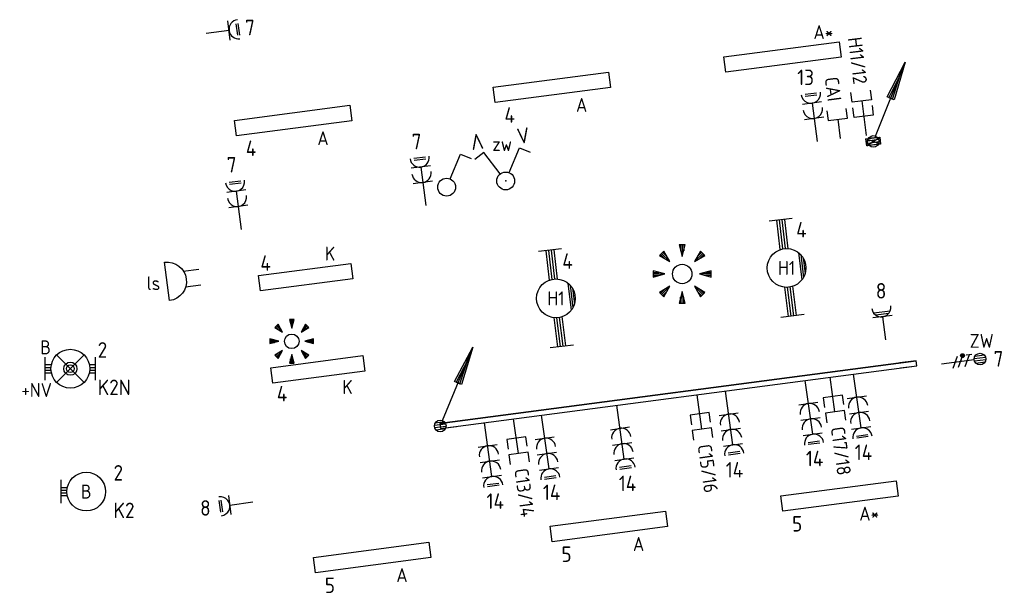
# Model space of a CAD drawing. Header units: millimetres. Extents: x -11937 to 214890, y -181324 to 108665.
# Tile 45 of 47: x 55688 to 68387, y 33822 to 41218. Entities that reach past the tile are written whole.
import ezdxf
from ezdxf.enums import TextEntityAlignment as Align

# ---------------------------------------------------------------- set-up
doc = ezdxf.new("R2010")
doc.units = ezdxf.units.MM
doc.header["$LTSCALE"] = 100
for name, color, linetype in [('EB62204-_ATTRIB', 2, 'Continuous'), ('EB63101-_ATTRIB', 2, 'Continuous'), ('EB63102-_ATTRIB', 2, 'Continuous'), ('EB6411--_ATTRIB', 2, 'Continuous'), ('EB6441--_ATTRIB', 2, 'Continuous'), ('EL6110--_CEN-NOODSTR', 3, 'Continuous'), ('EL61303-_WANDGOOT', 3, 'Continuous'), ('EL62203-_KRACHT-WCD230', 3, 'Continuous'), ('EL62204-_KRACHT-ASP230', 3, 'Continuous'), ('EL63101-_LICHT-ARM', 3, 'Continuous'), ('EL63102-_LICHT-SCH', 3, 'Continuous'), ('EL63103-_LICHT-WCD230V', 3, 'Continuous'), ('EL63501-_NOODVRL-ARM', 3, 'Continuous'), ('EL6411--_DEURBEL', 3, 'Continuous'), ('EL6441--_DATACOM', 3, 'Continuous')]:
    doc.layers.add(name, color=color, linetype=linetype)
doc.styles.add('2_0', font='iso', dxfattribs={"height": 200})
doc.styles.add('ISO', font='iso.shx', dxfattribs={"height": 220})
doc.styles.add('NORATT', font='iso.shx')
doc.styles.add('NORDIM', font='isocp.shx')
doc.styles.get("Standard").update_dxf_attribs({"font": 'arial.ttf'})

# ---------------------------------------------------------------- blocks, each defined once
blk = doc.blocks.new('ES3W1L')
for p, q in [((1.25, 0), (-1.25, 0)), ((-0.75, 1.25), (0.75, 1.25)), ((-0.75, 1), (0.75, 1)), ((0, 0), (0, -3))]:
    blk.add_line(p, q)
blk.add_arc((0, 1.25), 1.25, 180, 0)
at = {"style": 'NORATT'}
for tag, flags, p in [('VERMOGEN', 9, (-2.5, 3)), ('GROEP', 8, (0, 3)), ('SCHAK', 8, (2.5, 3)), ('GELIJK', 9, (5, 3)), ('KAST', 9, (7, 3)), ('TAL', 8, (2.5, 3))]:
    blk.add_attdef(tag, text='', height=1.8, rotation=90, dxfattribs=dict(at, flags=flags)).set_placement(p, align=Align.MIDDLE_CENTER)
at = {"style": 'NORATT', "flags": 8}
blk.add_attdef('DOEL', text='', height=1.8, rotation=90, dxfattribs=at).set_placement((-2.5, 3), align=Align.MIDDLE_LEFT)
at = {"style": 'NORATT', "flags": 9}
blk.add_attdef('M_CODE', text='', height=1.8, dxfattribs=at).set_placement((0, 0), align=Align.MIDDLE_CENTER)
blk = doc.blocks.new('ES3W1W')
at = {"color": 0}
for p, q in [((1.25, 0), (-1.25, 0)), ((1.07, 0.6), (-1.07, 0.6)), ((0.81, 0.3), (-0.81, 0.3)), ((0, 0), (0, -3))]:
    blk.add_line(p, q, dxfattribs=at)
blk.add_arc((0, 1.25), 1.25, 180, 0, dxfattribs=at)
at = {"color": 0, "style": 'NORATT'}
for tag, flags, p in [('VERMOGEN', 9, (-2.5, 2.5)), ('GROEP', 8, (0, 3)), ('KAST', 9, (2.5, 2.5))]:
    blk.add_attdef(tag, text='', height=1.8, rotation=90, dxfattribs=dict(at, flags=flags)).set_placement(p, align=Align.MIDDLE)
at = {"style": 'NORATT', "flags": 9}
blk.add_attdef('GELIJK', text='', height=1.8, rotation=90, dxfattribs=at).set_placement((5, 3), align=Align.MIDDLE_CENTER)
at = {"color": 0, "style": 'NORATT', "width": 0.7, "flags": 8}
for tag, p in [('SCHAK', (2.5, 2.62)), ('TAL', (1.5, -1.5))]:
    blk.add_attdef(tag, text='', height=1.8, rotation=90, dxfattribs=at).set_placement(p, align=Align.MIDDLE)
blk.add_attdef('DOEL', text='', height=1.8, rotation=90, dxfattribs=at).set_placement((-2.5, -2.25), align=Align.MIDDLE_LEFT)
at = {"style": 'NORATT', "flags": 9}
blk.add_attdef('M_CODE', text='', height=1.8, dxfattribs=at).set_placement((0, 0), align=Align.MIDDLE_CENTER)
blk = doc.blocks.new('EJ3T20W')
at = {"color": 0}
for p, q in [((-6.25, -1.5), (-6.25, 1.5)), ((6.25, -1.5), (6.25, 1.5)), ((-6.25, 0.52), (-2.44, 0.52)), ((-6.25, 0.17), (-2.49, 0.17)), ((2.44, 0.52), (6.25, 0.52)), ((2.49, 0.17), (6.25, 0.17)), ((-6.25, -0.17), (-2.49, -0.17)), ((-6.25, -0.52), (-2.44, -0.52)), ((2.44, -0.52), (6.25, -0.52)), ((2.49, -0.17), (6.25, -0.17)), ((1.77, -1.77), (-1.77, -1.77)), ((1.48, -2.02), (-1.48, -2.02)), ((1.05, -2.27), (-1.05, -2.27))]:
    blk.add_line(p, q, dxfattribs=at)
blk.add_circle((0, 0), 2.5, dxfattribs=at)
at = {"style": 'NORATT', "flags": 9}
blk.add_attdef('GELIJK', text='', height=1.8, dxfattribs=at).set_placement((3.5, 5), align=Align.MIDDLE_CENTER)
at = {"color": 0, "style": 'NORATT'}
for tag, flags, p in [('SCHAK', 8, (3.5, 2.75)), ('A_CODE', 8, (0, 0)), ('GROEP', 8, (-3.5, -2.75)), ('KAST', 9, (3.5, -2.75))]:
    blk.add_attdef(tag, text='', height=1.8, dxfattribs=dict(at, flags=flags)).set_placement(p, align=Align.MIDDLE)
blk = doc.blocks.new('ES3G10')
for p, q in [((-3.25, -1.5), (-3.25, 1.5)), ((-3.25, 0.52), (-2.44, 0.52)), ((-3.25, 0.17), (-2.49, 0.17)), ((-3.25, -0.17), (-2.49, -0.17)), ((-3.25, -0.52), (-2.44, -0.52))]:
    blk.add_line(p, q)
blk.add_circle((0, 0), 2.5)
at = {"style": 'NORATT', "flags": 9}
blk.add_attdef('GELIJK', text='', height=1.8, dxfattribs=at).set_placement((3.5, 5), align=Align.MIDDLE_CENTER)
at = {"color": 6, "style": 'NORATT'}
for tag, flags, p in [('SCHAK', 8, (3.5, 2.75)), ('A_CODE', 8, (0, 0)), ('GROEP', 8, (-3.5, -2.75)), ('KAST', 9, (3.5, -2.75))]:
    blk.add_attdef(tag, text='', height=1.8, dxfattribs=dict(at, flags=flags)).set_placement(p, align=Align.MIDDLE)
blk = doc.blocks.new('EJ3P31')
at = {"color": 0}
blk.add_lwpolyline([(-7.5, -1), (-7.5, 1), (7.5, 1), (7.5, -1)], close=True, dxfattribs=at)
at = {"style": 'NORATT', "flags": 9}
blk.add_attdef('GELIJK', text='', height=1.8, dxfattribs=at).set_placement((3.5, 5), align=Align.MIDDLE_CENTER)
at = {"color": 0, "style": 'NORATT'}
for tag, flags, p in [('A_CODE', 8, (-3.5, 2.75)), ('SCHAK', 8, (3.5, 2.75)), ('GROEP', 8, (-3.5, -2.75)), ('KAST', 9, (3.5, -2.75))]:
    blk.add_attdef(tag, text='', height=1.8, dxfattribs=dict(at, flags=flags)).set_placement(p, align=Align.MIDDLE)
blk = doc.blocks.new('ES111352')
at = {"color": 0}
blk.add_line((0, 1.5), (0, -3), dxfattribs=at)
for points in [[(-1.25, 2.75), (-1.25, 1.5), (1.25, 1.5), (1.25, 2.75)], [(-1.25, 0.75), (-1.25, -0.5), (1.25, -0.5), (1.25, 0.75)]]:
    blk.add_lwpolyline(points, dxfattribs=at)
at = {"color": 0, "style": 'NORATT', "flags": 8}
blk.add_attdef('NUMMER1', text='', height=1.8, rotation=90, dxfattribs=at).set_placement((-1.5, 4.5), align=Align.MIDDLE_LEFT)
at = {"style": 'NORATT', "flags": 8}
blk.add_attdef('NUMMER', text='', height=1.8, rotation=90, dxfattribs=at).set_placement((1.5, 4.5), align=Align.MIDDLE_LEFT)
at = {"style": 'NORATT'}
for tag, flags, p in [('PANEEL', 9, (0, 3)), ('CODE', 9, (1, 3.5)), ('GRP', 8, (0, -5)), ('RUIMTE', 9, (0, -7.5))]:
    blk.add_attdef(tag, text='', height=1.8, dxfattribs=dict(at, flags=flags)).set_placement(p, align=Align.MIDDLE_LEFT)
at = {"style": 'NORATT', "flags": 8}
blk.add_attdef('M_CODE', text='', height=1.8, dxfattribs=at).set_placement((0, 0), align=Align.MIDDLE_CENTER)
blk = doc.blocks.new('EH100000')
at = {"linetype": 'ByBlock'}
for p, q in [((1, 0.5), (0, 0.5)), ((1, 0.5, 1), (0, 0.5, 1)), ((0, -0.5, 1), (1, -0.5, 1)), ((1, -0.5), (0, -0.5))]:
    blk.add_line(p, q, dxfattribs=at)
at = {"linetype": 'ByBlock', "invisible_edges": 15}
for points in [[(1, -0.5), (0, -0.5), (0, 0.5), (1, 0.5)], [(0, 0.5), (1, 0.5), (1, 0.5, 1), (0, 0.5, 1)], [(0, -0.5, 1), (1, -0.5, 1), (1, -0.5), (0, -0.5)]]:
    blk.add_3dface(points, dxfattribs=at)
at = {"linetype": 'ByBlock', "style": '2_0', "flags": 8}
blk.add_attdef('FUNCTIE', text='', height=0.5, dxfattribs=at).set_placement((0.5, 0), align=Align.MIDDLE)
at = {"linetype": 'ByBlock', "flags": 9}
blk.add_attdef('SCHOT', text='', height=0.5, dxfattribs=at).set_placement((0.5, 0), align=Align.MIDDLE)
blk = doc.blocks.new('WGE')
blk.add_lwpolyline([(-1, -0.5), (0, -0.5), (0, 0.5), (-1, 0.5)])
at = {"style": '2_0', "flags": 9}
for tag in ['HULPSTUK', 'SCHOT']:
    blk.add_attdef(tag, text='', height=0.5, dxfattribs=at).set_placement((0, 0), align=Align.MIDDLE)
blk = doc.blocks.new('ES3W2L')
for p, q in [((-0.75, 3.25), (0.75, 3.25)), ((-0.75, 3), (0.75, 3)), ((1.25, 2), (-1.25, 2)), ((0, 2), (0, -3)), ((1.25, 0), (-1.25, 0))]:
    blk.add_line(p, q)
for centre in [(0, 3.25), (0, 1.25)]:
    blk.add_arc(centre, 1.25, 180, 0)
at = {"style": 'NORATT'}
for tag, height, flags, p in [('GROEPI', 1.8, 9, (0, 9.5)), ('CODE', 3.5, 8, (0, 4.5)), ('M_CODE', 1.8, 9, (0, 0)), ('VERMOGENI', 1.8, 9, (0, -9.5)), ('DOELI', 1.8, 9, (0, -11.5))]:
    blk.add_attdef(tag, text='', height=height, dxfattribs=dict(at, flags=flags)).set_placement(p, align=Align.MIDDLE_CENTER)
for tag, flags, p in [('VERMOGEN', 9, (-2.5, 5)), ('GROEP', 8, (0, 5)), ('SCHAK', 8, (2.5, 5)), ('GELIJKI', 9, (5, 5)), ('GELIJK', 9, (5, 5)), ('KAST', 9, (7, 5)), ('TAL', 8, (2.5, 5))]:
    blk.add_attdef(tag, text='', height=1.8, rotation=90, dxfattribs=dict(at, flags=flags)).set_placement(p, align=Align.MIDDLE_CENTER)
at = {"style": 'NORATT', "flags": 8}
blk.add_attdef('DOEL', text='', height=1.8, rotation=90, dxfattribs=at).set_placement((-2.5, 5), align=Align.MIDDLE_LEFT)
blk = doc.blocks.new('ES3S1')
blk.add_lwpolyline([(0.58, 1), (2.31, 4), (3.61, 3.25)])
blk.add_circle((0, 0), 1.15)
at = {"style": 'NORATT'}
for tag, flags, p in [('SCHAK', 8, (3, 5.5)), ('KAST', 9, (-3, 0.5)), ('M_CODE', 9, (0, 0)), ('DOEL', 9, (-3, -2)), ('GROEP', 9, (-3, -4.5))]:
    blk.add_attdef(tag, text='', height=1.8, dxfattribs=dict(at, flags=flags)).set_placement(p, align=Align.MIDDLE_CENTER)
blk = doc.blocks.new('EJ3P21')
at = {"color": 0}
blk.add_lwpolyline([(-6, -1), (-6, 1), (6, 1), (6, -1)], close=True, dxfattribs=at)
at = {"style": 'NORATT'}
for tag, height, flags, p in [('GROEPI', 1.8, 9, (0, 9.5)), ('CODE', 3.5, 8, (0, 4.5)), ('GELIJK', 1.8, 9, (3.5, 5)), ('M_CODE', 1.8, 9, (0, 0)), ('VERMOGEN', 1.8, 9, (0, -5.5)), ('DOEL', 1.8, 9, (0, -7.5)), ('VERMOGENI', 1.8, 9, (0, -9.5)), ('DOELI', 1.8, 9, (0, -11.5))]:
    blk.add_attdef(tag, text='', height=height, dxfattribs=dict(at, flags=flags)).set_placement(p, align=Align.MIDDLE_CENTER)
at = {"style": 'NORATT', "flags": 9}
for tag in ['GELIJKI', 'TAL']:
    blk.add_attdef(tag, text='', height=1.8, rotation=90, dxfattribs=at).set_placement((5, 2.75), align=Align.MIDDLE_CENTER)
at = {"style": 'NORATT'}
for tag, flags, p in [('SCHAK', 8, (3.5, 2.8)), ('A_CODE', 8, (0, 0)), ('GROEP', 8, (-3.5, -2.8)), ('KAST', 9, (3.5, -2.8))]:
    blk.add_attdef(tag, text='', height=1.8, dxfattribs=dict(at, flags=flags)).set_placement(p, align=Align.MIDDLE)
blk = doc.blocks.new('ES652141')
for p, q in [((-2.65, 2.65), (-1.59, 1.59)), ((-2.51, 2.79), (-1.98, 2.26)), ((-0.2, 3.75), (-0.2, 3)), ((0, 3.75), (0, 2.25)), ((0.2, 3.75), (0.2, 3)), ((2.65, 2.65), (1.59, 1.59)), ((2.51, 2.79), (1.98, 2.26)), ((-2.79, 2.51), (-2.26, 1.98)), ((2.79, 2.51), (2.26, 1.98)), ((-3.75, 0.2), (-3, 0.2)), ((-3.75, 0), (-2.25, 0)), ((3.75, 0), (2.25, 0)), ((3.75, 0.2), (3, 0.2)), ((-3.75, -0.2), (-3, -0.2)), ((3.75, -0.2), (3, -0.2)), ((-2.79, -2.51), (-2.26, -1.98)), ((-2.65, -2.65), (-1.59, -1.59)), ((-2.51, -2.79), (-1.98, -2.26)), ((0, -3.75), (0, -2.25)), ((2.65, -2.65), (1.59, -1.59)), ((2.51, -2.79), (1.98, -2.26)), ((2.79, -2.51), (2.26, -1.98)), ((-0.2, -3.75), (-0.2, -3)), ((0.2, -3.75), (0.2, -3))]:
    blk.add_line(p, q)
for points in [[(-1.59, 1.59), (-2.37, 2.93), (-2.93, 2.37)], [(0, 2.25), (0.4, 3.75), (-0.4, 3.75)], [(1.59, 1.59), (2.93, 2.37), (2.37, 2.93)], [(-2.25, 0), (-3.75, 0.4), (-3.75, -0.4)], [(2.25, 0), (3.75, -0.4), (3.75, 0.4)], [(-1.59, -1.59), (-2.93, -2.37), (-2.37, -2.93)], [(0, -2.25), (-0.4, -3.75), (0.4, -3.75)], [(1.59, -1.59), (2.37, -2.93), (2.93, -2.37)]]:
    blk.add_lwpolyline(points, close=True)
blk.add_circle((0, 0), 1.25)
at = {"style": 'NORATT'}
blk.add_attdef('NUMMER', text='', height=1.8, dxfattribs=at).set_placement((0, 5), align=Align.MIDDLE)
for tag, flags, p in [('PANEEL', 9, (0, 3)), ('CODE', 9, (1, 3.5)), ('GRP', 8, (0, -5)), ('RUIMTE', 9, (0, -7.5))]:
    blk.add_attdef(tag, text='', height=1.8, dxfattribs=dict(at, flags=flags)).set_placement(p, align=Align.MIDDLE_LEFT)
at = {"style": 'NORATT', "flags": 8}
blk.add_attdef('M_CODE', text='', height=1.8, dxfattribs=at).set_placement((0, 0), align=Align.MIDDLE_CENTER)
blk = doc.blocks.new('ES081010')
at = {"color": 0}
for p, q in [((-1, 0), (-1, -2)), ((1, -2), (1, 0))]:
    blk.add_line(p, q, dxfattribs=at)
blk.add_lwpolyline([(-2.5, 2.25), (2.5, 2.25, -1)], format="xyb", close=True, dxfattribs=at)
at = {"color": 0, "style": 'NORATT', "flags": 8}
for tag, p in [('NUMMER', (0, 6.75)), ('SCHAK', (0, 4))]:
    blk.add_attdef(tag, text='', height=1.8, dxfattribs=at).set_placement(p, align=Align.MIDDLE)
at = {"style": 'NORATT'}
for tag, flags, p in [('PANEEL', 9, (0, 3)), ('CODE', 9, (1, 3.5)), ('GRP', 8, (0, -5)), ('RUIMTE', 9, (0, -7.5))]:
    blk.add_attdef(tag, text='', height=1.8, dxfattribs=dict(at, flags=flags)).set_placement(p, align=Align.MIDDLE_LEFT)
at = {"style": 'NORATT', "flags": 8}
blk.add_attdef('M_CODE', text='', height=1.8, dxfattribs=at).set_placement((0, 0), align=Align.MIDDLE_CENTER)
blk = doc.blocks.new('ES3W3L')
at = {"color": 2}
for p, q in [((-0.75, 5.25), (0.75, 5.25)), ((-0.75, 5), (0.75, 5))]:
    blk.add_line(p, q, dxfattribs=at)
at = {"color": 0}
for p, q in [((1.25, 4), (-1.25, 4)), ((0, 4), (0, -3)), ((1.25, 2), (-1.25, 2)), ((1.25, 0), (-1.25, 0))]:
    blk.add_line(p, q, dxfattribs=at)
for centre in [(0, 5.25), (0, 3.25), (0, 1.25)]:
    blk.add_arc(centre, 1.25, 180, 0, dxfattribs=at)
at = {"style": 'NORATT'}
for tag, flags, p in [('VERMOGEN', 9, (-2.5, 7)), ('GROEP', 8, (0, 7)), ('SCHAK', 8, (2.5, 7)), ('GELIJK', 9, (5, 7)), ('TAL', 8, (2.5, 7)), ('KAST', 9, (7, 7))]:
    blk.add_attdef(tag, text='', height=1.8, rotation=90, dxfattribs=dict(at, flags=flags)).set_placement(p, align=Align.MIDDLE_CENTER)
at = {"style": 'NORATT', "flags": 8}
blk.add_attdef('DOEL', text='', height=1.8, rotation=90, dxfattribs=at).set_placement((-2.5, 7), align=Align.MIDDLE_LEFT)
at = {"style": 'NORATT', "flags": 9}
blk.add_attdef('M_CODE', text='', height=1.8, dxfattribs=at).set_placement((0, 0), align=Align.MIDDLE_CENTER)
blk = doc.blocks.new('ES111351')
blk.add_line((0, -0.5), (0, -3))
blk.add_lwpolyline([(-1.25, 0.75), (-1.25, -0.5), (1.25, -0.5), (1.25, 0.75)])
at = {"style": 'NORATT', "flags": 8}
blk.add_attdef('NUMMER', text='', height=1.8, rotation=90, dxfattribs=at).set_placement((0, 2.5), align=Align.MIDDLE_LEFT)
at = {"style": 'NORATT'}
for tag, flags, p in [('PANEEL', 9, (0, 3)), ('CODE', 9, (1, 3.5)), ('GRP', 8, (0, -5)), ('RUIMTE', 9, (0, -7.5))]:
    blk.add_attdef(tag, text='', height=1.8, dxfattribs=dict(at, flags=flags)).set_placement(p, align=Align.MIDDLE_LEFT)
at = {"style": 'NORATT', "flags": 8}
blk.add_attdef('M_CODE', text='', height=1.8, dxfattribs=at).set_placement((0, 0), align=Align.MIDDLE_CENTER)
blk = doc.blocks.new('ES111201')
at = {"color": 0}
for p, q in [((0.38, 0.65), (5.5, 9.53)), ((0.73, 0.15), (-0.73, 0.15)), ((0.6, 0.45), (-0.6, 0.45)), ((0.73, -0.15), (-0.73, -0.15)), ((0.6, -0.45), (-0.6, -0.45))]:
    blk.add_line(p, q, dxfattribs=at)
for points in [[(2.57, 5.45), (5.5, 9.53), (3.43, 4.95)], [(3.22, 5.07), (4.63, 8.01), (2.78, 5.32)]]:
    blk.add_lwpolyline(points, close=True, dxfattribs=at)
blk.add_circle((0, 0), 0.75, dxfattribs=at)
at = {"style": 'NORATT', "flags": 9}
for tag in ['GELIJKI', 'TAL']:
    blk.add_attdef(tag, text='', height=1.8, rotation=90, dxfattribs=at).set_placement((5, 11.28), align=Align.MIDDLE_CENTER)
at = {"style": 'NORATT'}
for tag, height, flags, p in [('GROEPI', 1.8, 9, (0, 9.5)), ('GROEP', 1.8, 8, (0, 7.5)), ('CODE', 3.5, 8, (0, 4.5)), ('M_CODE', 1.8, 8, (0, 0)), ('KAST', 1.8, 9, (0, -3.5)), ('VERMOGEN', 1.8, 9, (0, -5.5)), ('DOEL', 1.8, 9, (0, -7.5)), ('VERMOGENI', 1.8, 9, (0, -9.5)), ('DOELI', 1.8, 9, (0, -11.5))]:
    blk.add_attdef(tag, text='', height=height, dxfattribs=dict(at, flags=flags)).set_placement(p, align=Align.MIDDLE_CENTER)
blk = doc.blocks.new('ES3X5')
at = {"color": 0}
for p, q in [((-0.45, 1.4), (-0.45, 2.6)), ((-0.15, 1.27), (-0.15, 2.73)), ((0.15, 1.27), (0.15, 2.73)), ((0.45, 1.4), (0.45, 2.6)), ((0, 1.25), (0, -3))]:
    blk.add_line(p, q, dxfattribs=at)
at = {"color": 1}
for p, q in [((-0.88, -0.38), (-0.88, 0.01)), ((-0.78, -0.42), (-0.78, 0.06)), ((-0.73, 1.04), (-0.73, 0.3)), ((-0.73, 0.67), (0.73, -0.07)), ((-0.69, -0.42), (-0.69, 0.06)), ((-0.59, -0.38), (-0.59, 0.01)), ((-0.73, -0.18), (0.73, -0.92)), ((-0.73, -0.88), (0.73, -1.62))]:
    blk.add_line(p, q, dxfattribs=at)
at = {"color": 0}
blk.add_circle((0, 2), 0.75, dxfattribs=at)
at = {"color": 1}
blk.add_circle((-0.73, -0.18), 0.245, dxfattribs=at)
at = {"style": 'NORATT'}
for tag, flags, p in [('VERMOGEN', 9, (-2.5, 4.5)), ('GROEP', 8, (0, 4.5)), ('SCHAK', 8, (2.5, 4.5)), ('KAST', 9, (7, 4.5)), ('DOEL', 8, (-2.5, 1))]:
    blk.add_attdef(tag, text='', height=1.8, rotation=90, dxfattribs=dict(at, flags=flags)).set_placement(p, align=Align.MIDDLE_LEFT)
for tag, flags, p in [('GELIJK', 9, (5, 4.5)), ('TAL', 8, (2.5, 4.5))]:
    blk.add_attdef(tag, text='', height=1.8, rotation=90, dxfattribs=dict(at, flags=flags)).set_placement(p, align=Align.MIDDLE_CENTER)
at = {"style": 'NORATT', "flags": 9}
blk.add_attdef('M_CODE', text='', height=1.8, dxfattribs=at).set_placement((0, 0), align=Align.MIDDLE_CENTER)
blk = doc.blocks.new('ES3SZ')
at = {"color": 0}
for points in [[(-0.58, 1), (-2.31, 4), (-3.61, 3.25)], [(0.58, 1), (2.31, 4), (3.61, 3.25)]]:
    blk.add_lwpolyline(points, dxfattribs=at)
blk.add_circle((0, 0), 1.15, dxfattribs=at)
blk.add_point((0, 0), dxfattribs=at)
blk.add_point((0, 0), dxfattribs=at)
at = {"color": 2, "style": 'ISO'}
blk.add_text('V', height=2, rotation=180, dxfattribs=at).set_placement((-3, 5.5), align=Align.MIDDLE_CENTER)
blk.add_text('V', height=2, dxfattribs=at).set_placement((3, 5.5), align=Align.MIDDLE_CENTER)
at = {"style": 'NORATT'}
for tag, flags, p in [('SCHAK', 8, (3, 5.5)), ('KAST', 9, (-3, 0.5)), ('M_CODE', 8, (0, 0)), ('DOEL', 9, (-3, -2)), ('GROEP', 9, (-3, -4.5))]:
    blk.add_attdef(tag, text='', height=1.8, dxfattribs=dict(at, flags=flags)).set_placement(p, align=Align.MIDDLE_CENTER)
for tag, flags, p in [('PANEEL', 9, (0, 3)), ('CODE', 9, (1, 3.5)), ('GRP', 8, (0, -5)), ('RUIMTE', 9, (0, -7.5))]:
    blk.add_attdef(tag, text='', height=1.8, dxfattribs=dict(at, flags=flags)).set_placement(p, align=Align.MIDDLE_LEFT)
blk = doc.blocks.new('EJ3T01')
at = {"color": 0}
for p, q in [((-3.25, -1.5), (-3.25, 1.5)), ((-1.77, 1.77), (1.77, -1.77)), ((1.77, 1.77), (-1.77, -1.77)), ((3.25, -1.5), (3.25, 1.5)), ((-3.25, 0.52), (-2.44, 0.52)), ((-3.25, 0.17), (-2.49, 0.17)), ((2.44, 0.52), (3.25, 0.52)), ((2.49, 0.17), (3.25, 0.17)), ((-3.25, -0.17), (-2.49, -0.17)), ((-3.25, -0.52), (-2.44, -0.52)), ((2.44, -0.52), (3.25, -0.52)), ((2.49, -0.17), (3.25, -0.17))]:
    blk.add_line(p, q, dxfattribs=at)
blk.add_lwpolyline([(1.77, -1.77), (1.75, -1.75)], dxfattribs=at)
for radius in [2.5, 0.85, 0.5]:
    blk.add_circle((0, 0), radius, dxfattribs=at)
at = {"style": 'NORATT', "flags": 9}
blk.add_attdef('GELIJK', text='', height=1.8, dxfattribs=at).set_placement((3.5, 5), align=Align.MIDDLE_CENTER)
at = {"color": 0, "style": 'NORATT'}
for tag, flags, p in [('A_CODE', 8, (-3.5, 2.75)), ('SCHAK', 8, (3.5, 2.75)), ('GROEP', 8, (-3.5, -2.75)), ('KAST', 9, (3.5, -2.75))]:
    blk.add_attdef(tag, text='', height=1.8, dxfattribs=dict(at, flags=flags)).set_placement(p, align=Align.MIDDLE)

msp = doc.modelspace()

# ---------------------------------------------------------------- linework, layer by layer
at = {"layer": 'EL61303-_WANDGOOT'}
msp.add_lwpolyline([(66602, 39681), (66780, 39704), (66792, 39615), (66614, 39591)], close=True, dxfattribs=at)
for points in [[(66790, 39615), (66602, 39681)], [(66614, 39591), (66781, 39703)]]:
    msp.add_lwpolyline(points, dxfattribs=at)

# ---------------------------------------------------------------- block references
at = {"layer": 'EL6110--_CEN-NOODSTR', "xscale": 99.99999999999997, "yscale": 99.99999999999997, "zscale": 99.99999999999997, "rotation": 7.437539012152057}
msp.add_blockref('ES3W2L', (58507, 38809), dxfattribs=at)
at = {"layer": 'EL61303-_WANDGOOT'}
for name, p, xscale, yscale, zscale, rotation in [('ES111201', (66697, 39648), 100, 100, 100, 8.02999340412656), ('ES111201', (61111, 35979, -16000), 99.99999999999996, 99.99999999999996, 99.99999999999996, 7.499999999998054), ('EH100000', (67253, 36787, -16000), 6195, 65, 210, 187.499999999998), ('WGE', (67253, 36787, -16000), 210, 65, 210, 7.499999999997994), ('WGE', (61111, 35979, -16000), 210, 65, 210, 187.499999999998)]:
    msp.add_blockref(name, p, dxfattribs=dict(at, xscale=xscale, yscale=yscale, zscale=zscale, rotation=rotation))
at = {"layer": 'EL62203-_KRACHT-WCD230'}
for name, p, xscale, yscale, zscale, rotation in [('ES3W1L', (58388, 41078, -16800), 99.99999999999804, 99.99999999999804, 99.99999999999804, 277.4999999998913), ('ES3W2L', (60887, 39119), 100.0000000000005, 100.0000000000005, 100.0000000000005, 7.213055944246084)]:
    msp.add_blockref(name, p, dxfattribs=dict(at, xscale=xscale, yscale=yscale, zscale=zscale, rotation=rotation))
at = {"layer": 'EL62204-_KRACHT-ASP230'}
ref = msp.add_blockref('ES3X5', (67875, 36816, -16800), dxfattribs=dict(at, xscale=100, yscale=100, zscale=100, rotation=277.4999999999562))
ref.add_attrib('DOEL', 'ZW', dxfattribs={"layer": 'EB62204-_ATTRIB', "color": 1, "height": 180, "style": 'NORATT', "flags": 8}).set_placement((67941, 37077, -16800), align=Align.MIDDLE_LEFT)
at = {"layer": 'EL63101-_LICHT-ARM'}
ref = msp.add_blockref('EJ3P31', (65526, 40737), dxfattribs=dict(at, xscale=99.99999999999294, yscale=99.99999999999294, zscale=99.99999999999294, rotation=187.4999999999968))
ref.add_attrib('A_CODE', 'A*', dxfattribs={"layer": 'EB63101-_ATTRIB', "color": 1, "height": 180, "style": 'NORATT', "flags": 8}).set_placement((66053, 41058), align=Align.MIDDLE)
ref = msp.add_blockref('EJ3P31', (62552, 40346), dxfattribs=dict(at, xscale=99.99999999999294, yscale=99.99999999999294, zscale=99.99999999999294, rotation=187.4999999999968))
ref.add_attrib('A_CODE', 'A', dxfattribs={"layer": 'EB63101-_ATTRIB', "color": 1, "height": 180, "style": 'NORATT', "flags": 8}).set_placement((62935, 40119), align=Align.MIDDLE)
ref = msp.add_blockref('EJ3P31', (59216, 39917), dxfattribs=dict(at, xscale=99.99999999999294, yscale=99.99999999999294, zscale=99.99999999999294, rotation=187.4999999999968))
ref.add_attrib('A_CODE', 'A', dxfattribs={"layer": 'EB63101-_ATTRIB', "color": 1, "height": 180, "style": 'NORATT', "flags": 8}).set_placement((59599, 39690), align=Align.MIDDLE)
ref = msp.add_blockref('EJ3T20W', (65579, 38017, -14400), dxfattribs=dict(at, xscale=99.99999999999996, yscale=99.99999999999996, zscale=99.99999999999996, rotation=96.99999999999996))
ref.add_attrib('A_CODE', 'H1', dxfattribs={"layer": 'EB63101-_ATTRIB', "color": 1, "height": 180, "style": 'NORATT', "flags": 8}).set_placement((65579, 38017, -14400), align=Align.MIDDLE)
ref = msp.add_blockref('EJ3P21', (59375, 37898), dxfattribs=dict(at, xscale=99.99999999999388, yscale=99.99999999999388, zscale=99.99999999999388, rotation=187.5000000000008))
ref.add_attrib('A_CODE', 'K', dxfattribs={"layer": 'EB63101-_ATTRIB', "color": 1, "height": 180, "style": 'NORATT', "flags": 8}).set_placement((59691, 38202), align=Align.MIDDLE)
ref = msp.add_blockref('EJ3T20W', (62604, 37625, -14400), dxfattribs=dict(at, xscale=100, yscale=100, zscale=100, rotation=96.99999999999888))
ref.add_attrib('A_CODE', 'H1', dxfattribs={"layer": 'EB63101-_ATTRIB', "color": 1, "height": 180, "style": 'NORATT', "flags": 8}).set_placement((62604, 37625, -14400), align=Align.MIDDLE)
for p, xscale, yscale, zscale in [((64232, 37939, -14200), 100, 100, 100), ((59197, 37071, 15180), 75, 75, 75)]:
    msp.add_blockref('ES652141', p, dxfattribs=dict(at, xscale=xscale, yscale=yscale, zscale=zscale))
ref = msp.add_blockref('EJ3P21', (59533, 36709), dxfattribs=dict(at, xscale=99.99999999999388, yscale=99.99999999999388, zscale=99.99999999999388, rotation=187.5000000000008))
ref.add_attrib('A_CODE', 'K', dxfattribs={"layer": 'EB63101-_ATTRIB', "color": 1, "height": 180, "style": 'NORATT', "flags": 8}).set_placement((59916, 36482), align=Align.MIDDLE)
ref = msp.add_blockref('ES3G10', (56546, 35133, -16800), dxfattribs=dict(at, xscale=100, yscale=100, zscale=100))
ref.add_attrib('A_CODE', 'B', dxfattribs={"layer": 'EB63101-_ATTRIB', "color": 1, "height": 180, "style": 'NORATT', "flags": 8}).set_placement((56546, 35133, -16800), align=Align.MIDDLE)
ref = msp.add_blockref('EJ3P31', (66261, 35076), dxfattribs=dict(at, xscale=99.99999999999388, yscale=99.99999999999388, zscale=99.99999999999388, rotation=187.5000000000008))
ref.add_attrib('A_CODE', 'A*', dxfattribs={"layer": 'EB63101-_ATTRIB', "color": 1, "height": 180, "style": 'NORATT', "flags": 8}).set_placement((66644, 34849), align=Align.MIDDLE)
ref = msp.add_blockref('EJ3P31', (63287, 34684), dxfattribs=dict(at, xscale=99.99999999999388, yscale=99.99999999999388, zscale=99.99999999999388, rotation=187.5000000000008))
ref.add_attrib('A_CODE', 'A', dxfattribs={"layer": 'EB63101-_ATTRIB', "color": 1, "height": 180, "style": 'NORATT', "flags": 8}).set_placement((63670, 34457), align=Align.MIDDLE)
ref = msp.add_blockref('EJ3P31', (60235, 34283), dxfattribs=dict(at, xscale=99.99999999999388, yscale=99.99999999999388, zscale=99.99999999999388, rotation=187.5000000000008))
ref.add_attrib('A_CODE', 'A', dxfattribs={"layer": 'EB63101-_ATTRIB', "color": 1, "height": 180, "style": 'NORATT', "flags": 8}).set_placement((60618, 34056), align=Align.MIDDLE)
at = {"layer": 'EL63102-_LICHT-SCH'}
ref = msp.add_blockref('ES3SZ', (61956, 39139, -15600), dxfattribs=dict(at, xscale=100, yscale=100, zscale=100, rotation=7.499999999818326))
ref.add_attrib('SCHAK', 'zw', dxfattribs={"layer": 'EB63102-_ATTRIB', "color": 1, "height": 180, "style": 'NORATT', "flags": 8}).set_placement((61910, 39613, -15600), align=Align.MIDDLE_CENTER)
at = {"layer": 'EL63102-_LICHT-SCH', "xscale": 100, "yscale": 100, "zscale": 100, "rotation": 7.499999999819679}
msp.add_blockref('ES3S1', (61194, 39059, -15600), dxfattribs=at)
at = {"layer": 'EL63103-_LICHT-WCD230V'}
for name, p, xscale, yscale, zscale, rotation in [('ES3W2L', (65933, 39944, 31500), 100.0000000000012, 100.0000000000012, 100.0000000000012, 7.499999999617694), ('ES3W1W', (66817, 37388, -15750), 100, 100, 100, 7.500000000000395), ('ES3W3L', (65860, 36269, -16000), 100, 100, 100, 187.999999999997), ('ES3W3L', (66484, 36351, -16000), 100, 100, 100, 187.999999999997), ('ES3W3L', (64831, 36133, -15790), 100, 100, 100, 187.999999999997), ('ES3W3L', (63430, 35949, -15790), 100, 100, 100, 187.999999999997), ('ES3W3L', (62459, 35821, -15790), 100, 100, 100, 187.999999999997), ('ES3W3L', (61723, 35724, -16000), 100, 100, 100, 187.9999999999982), ('ES3W1L', (58396, 34960), 100.0000000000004, 100.0000000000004, 100.0000000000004, 97.49999999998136)]:
    msp.add_blockref(name, p, dxfattribs=dict(at, xscale=xscale, yscale=yscale, zscale=zscale, rotation=rotation))
at = {"layer": 'EL63501-_NOODVRL-ARM'}
ref = msp.add_blockref('EJ3T01', (56341, 36718, -14400), dxfattribs=dict(at, xscale=100, yscale=100, zscale=100))
ref.add_attrib('A_CODE', 'B', dxfattribs={"layer": '0', "color": 1, "height": 180, "style": 'NORATT', "flags": 8}).set_placement((56022, 36993, -14400), align=Align.MIDDLE)
ref.add_attrib('GROEP', '+NV', dxfattribs={"layer": '0', "color": 1, "height": 180, "style": 'NORATT', "flags": 8}).set_placement((55906, 36443, -14400), align=Align.MIDDLE)
at = {"layer": 'EL6411--_DEURBEL'}
ref = msp.add_blockref('ES081010', (57811, 37873), dxfattribs=dict(at, xscale=100.0000000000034, yscale=100.0000000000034, zscale=100.0000000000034, rotation=97.50000018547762))
ref.add_attrib('SCHAK', 'ls', dxfattribs={"layer": 'EB6411--_ATTRIB', "color": 1, "height": 180, "style": 'NORATT', "flags": 8}).set_placement((57414, 37821), align=Align.MIDDLE)
at = {"layer": 'EL6441--_DATACOM'}
ref = msp.add_blockref('ES111352', (66567, 40021, -250), dxfattribs=dict(at, xscale=-99.99999999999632, yscale=99.99999999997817, zscale=100, rotation=7.000000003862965))
ref.add_attrib('NUMMER1', 'H11/12', dxfattribs={"layer": 'EB6441--_ATTRIB', "color": 1, "height": 180, "rotation": 277, "style": 'NORATT', "flags": 8}).set_placement((66457, 40993, -250), align=Align.MIDDLE_LEFT)
ref = msp.add_blockref('ES111351', (66232, 39983, 15750), dxfattribs=dict(at, xscale=100.0000000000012, yscale=100.0000000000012, zscale=100.0000000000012, rotation=7.499999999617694))
ref.add_attrib('NUMMER', 'CAI', dxfattribs={"layer": 'EB6441--_ATTRIB', "color": 1, "height": 180, "rotation": 277.5, "style": 'NORATT', "flags": 8}).set_placement((66199, 40168, 15750), align=Align.MIDDLE_RIGHT)
ref = msp.add_blockref('ES111352', (66182, 36311, -16000), dxfattribs=dict(at, xscale=99.99999999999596, yscale=99.99999999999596, zscale=99.99999999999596, rotation=187.9999999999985))
ref.add_attrib('NUMMER1', 'C17/18', dxfattribs={"layer": 'EB6441--_ATTRIB', "color": 1, "height": 180, "rotation": 278, "style": 'NORATT', "flags": 8}).set_placement((66236, 35969, -16000), align=Align.MIDDLE_LEFT)
ref = msp.add_blockref('ES111352', (64465, 36085, -16000), dxfattribs=dict(at, xscale=99.99999999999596, yscale=99.99999999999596, zscale=99.99999999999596, rotation=187.9999999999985))
ref.add_attrib('NUMMER1', 'C15/16', dxfattribs={"layer": 'EB6441--_ATTRIB', "color": 1, "height": 180, "rotation": 278, "style": 'NORATT', "flags": 8}).set_placement((64519, 35743, -16000), align=Align.MIDDLE_LEFT)
ref = msp.add_blockref('ES111352', (62100, 35774, -16000), dxfattribs=dict(at, xscale=99.99999999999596, yscale=99.99999999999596, zscale=99.99999999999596, rotation=187.9999999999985))
ref.add_attrib('NUMMER1', 'C13/14', dxfattribs={"layer": 'EB6441--_ATTRIB', "color": 1, "height": 180, "rotation": 278, "style": 'NORATT', "flags": 8}).set_placement((62155, 35432, -17050), align=Align.MIDDLE_LEFT)

# ---------------------------------------------------------------- texts
at = {"layer": 'EL62203-_KRACHT-WCD230', "color": 7, "style": 'NORDIM'}
for s, p in [('7', (58594, 41017, -67000)), ('13', (65716, 40375, -34450)), ('7', (60743, 39547, -50200)), ('7', (58358, 39247, -50200)), ('8', (66730, 37622, -50200)), ('7', (68248, 36745, -50200)), ('14', (66458, 35540, -82750)), ('14', (65828, 35459, -82750)), ('14', (64794, 35314, -82750)), ('14', (63415, 35139, -82540)), ('14', (62436, 35024, -82750)), ('14', (61709, 34910, -82750)), ('8', (58015, 34822, -50200))]:
    msp.add_text(s, height=200, dxfattribs=at).set_placement(p)
at = {"layer": 'EL63101-_LICHT-ARM', "color": 1, "style": 'NORDIM'}
for s, p in [('4', (61940, 39888, -2623)), ('4', (58604, 39460, -2623)), ('4', (65702, 38409, -1843)), ('4', (58792, 37981, 12357)), ('4', (62686, 38006, -1843)), ('2', (56694, 36860, -16800)), ('K2N', (56694, 36377, -16800)), ('4', (59004, 36296, 12357)), ('2', (56898, 35275, -19200)), ('K2', (56898, 34791, -19200)), ('5', (65650, 34618, -2623)), ('5', (62675, 34226, -2623)), ('5', (59623, 33825, -2623))]:
    msp.add_text(s, height=200, dxfattribs=at).set_placement(p)

doc.saveas('drawing.dxf')
